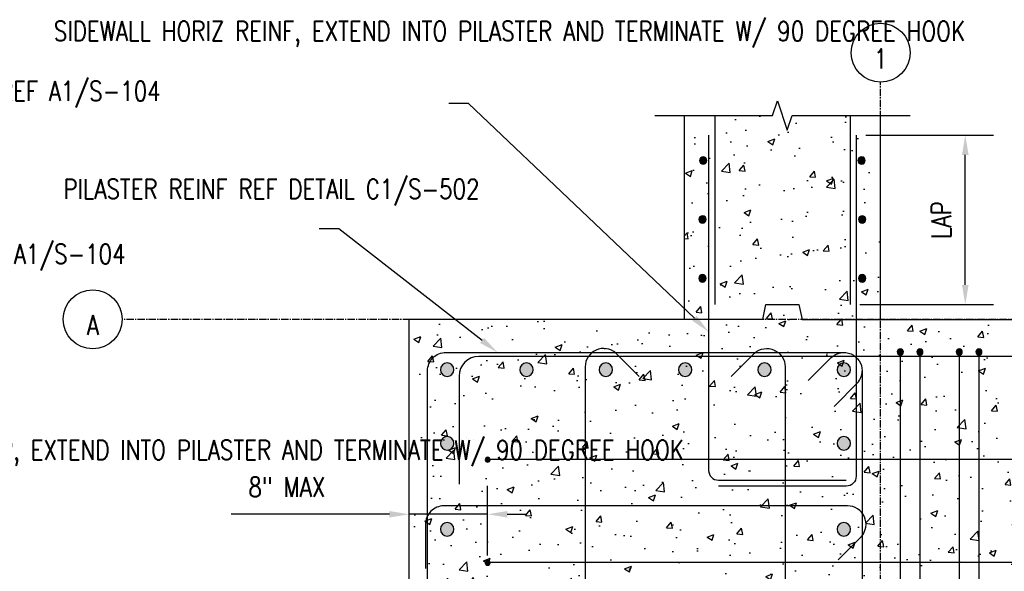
# Model space of a CAD drawing. Header units: inches. Extents: x 73 to 1688, y 720 to 938.
# Tile 32 of 34: x 965 to 1065, y 875 to 931. Entities that reach past the tile are written whole.
import ezdxf
from ezdxf import colors
from ezdxf.entities.mleader import LeaderData, LeaderLine
from ezdxf.math import Vec2, Vec3

# ---------------------------------------------------------------- set-up
doc = ezdxf.new("R2010")
doc.units = ezdxf.units.IN
doc.header["$MEASUREMENT"] = 0
doc.linetypes.add('CENTER2', pattern=[1.125, 0.75, -0.125, 0.125, -0.125])
for name, color, linetype in [('A-DETL', 3, 'Continuous'), ('A-DETL-GENF', 3, 'Continuous'), ('A-DETL-MEDM', 3, 'Continuous'), ('A-DETL-WIDE', 5, 'Continuous'), ('A-WALL', 4, 'Continuous'), ('A-WALL-PATT', 8, 'Continuous'), ('S-ANNO-DIMS', 1, 'Continuous'), ('S-ANNO-NOTE', 2, 'Continuous'), ('S-DETL-HVY', 4, 'Continuous'), ('S-GRID', 1, 'CENTER2'), ('S-GRID-IDEN', 1, 'Continuous')]:
    doc.layers.add(name, color=color, linetype=linetype)
doc.styles.add('Annotative', font='romans.shx', dxfattribs={"width": 0.8, "height": 0.125})
doc.dimstyles.new('Annotative', dxfattribs={"dimscale": 0, "dimtxt": 0.125, "dimasz": 0.125, "dimexe": 0.18, "dimexo": 0.0625, "dimgap": 0.09, "dimtad": 1, "dimdec": 3, "dimzin": 3, "dimdsep": 46, "dimlunit": 4, "dimtxsty": 'Annotative', "dimcen": 0.09, "dimclrt": 2, "dimazin": 2, "dimtfac": 1, "dimtdec": 3, "dimtmove": 0, "dimatfit": 0, "dimfxl": 1, "dimtfill": 1, "dimfrac": 2, "dimtolj": 1, "dimtzin": 0, "dimarcsym": 0})
pattern_1 = [(50, (0, 0), (7.172602, -0.627521), [0.75, -8.25]), (355, (0, 0), (-1.387513, 7.52192), [0.6, -6.6]), (100.45144, (0.598, -0.052), (5.78509, 6.8944), [0.637402, -7.01142]), (46.1842, (0, 2), (10.672413, -1.655193), [1.125, -12.375]), (96.6356, (0.889, 1.862), (9.34662, 9.741186), [0.9561, -10.51714]), (351.1842, (0, 2), (9.34662, 9.74119), [0.9, -9.9]), (21, (1, 1.5), (5.96907, -4.02619), [0.75, -8.25]), (326, (1, 1.5), (2.433153, 7.2515), [0.6, -6.6]), (71.45144, (1.4974, 1.1645), (8.402224, 3.22531), [0.637402, -7.01142]), (37.5, (0, 0), (0.1215986, 3.3289385), [0, -6.52, 0, -6.7, 0, -6.625]), (7.5, (0, 0), (2.630695, 3.944117), [0, -3.82, 0, -6.37, 0, -2.525]), (327.5, (-2.23, 0), (5.3382244, -0.2255487), [0, -2.5, 0, -7.8, 0, -10.35]), (317.5, (-3.23, 0), (5.831862, 1.00105), [0, -3.25, 0, -5.18, 0, -7.35])]

# ---------------------------------------------------------------- blocks, each defined once
blk = doc.blocks.new('Reinforcing Bar Section_USACE - __11-1185627-PILASTER CORNER THRU HEADER BEAM')
at = {"layer": 'A-DETL-GENF'}
blk.add_hatch(color=256, dxfattribs=at).paths.add_polyline_path([(245.17, 887.41), (245.48, 887.41), (245.76, 887.54), (245.95, 887.78), (246.01, 888.08), (245.95, 888.38), (245.76, 888.62), (245.48, 888.75), (245.17, 888.75), (244.9, 888.62), (244.71, 888.38), (244.64, 888.08), (244.71, 887.78), (244.9, 887.54)])
for start, end in [(0, 180), (180, 0)]:
    blk.add_arc((245.33, 888.08), 0.688, start, end, dxfattribs=at)
blk = doc.blocks.new('Reinforcing Bar Section_USACE - __6-1491246-PILASTER CORNER THRU HEADER BEAM')
at = {"layer": 'A-DETL-GENF'}
blk.add_hatch(color=256, dxfattribs=at).paths.add_polyline_path([(196.81, 842.97), (196.98, 842.97), (197.13, 843.04), (197.24, 843.17), (197.27, 843.33), (197.24, 843.49), (197.13, 843.62), (196.98, 843.7), (196.81, 843.7), (196.66, 843.62), (196.56, 843.49), (196.52, 843.33), (196.56, 843.17), (196.66, 843.04)])
for start, end in [(0, 180), (180, 0)]:
    blk.add_arc((196.9, 843.33), 0.375, start, end, dxfattribs=at)
blk = doc.blocks.new('Reinforcing Bar Section_USACE - __6-1581488-PILASTER CORNER THRU HEADER BEAM')
at = {"layer": 'A-DETL-GENF'}
blk.add_hatch(color=256, dxfattribs=at).paths.add_polyline_path([(196.81, 834.72), (196.98, 834.72), (197.13, 834.79), (197.24, 834.92), (197.27, 835.08), (197.24, 835.24), (197.13, 835.37), (196.98, 835.45), (196.81, 835.45), (196.66, 835.37), (196.56, 835.24), (196.52, 835.08), (196.56, 834.92), (196.66, 834.79)])
for start, end in [(0, 180), (180, 0)]:
    blk.add_arc((196.9, 835.08), 0.375, start, end, dxfattribs=at)
blk = doc.blocks.new('Reinforcing Bar Section_USACE - __5-579027-PILASTER CORNER THRU HEADER BEAM')
at = {"layer": 'A-DETL-GENF'}
blk.add_hatch(color=256, dxfattribs=at).paths.add_polyline_path([(253.08, 889.58), (253.21, 889.61), (253.32, 889.7), (253.38, 889.82), (253.38, 889.96), (253.32, 890.09), (253.21, 890.17), (253.08, 890.21), (252.94, 890.17), (252.83, 890.09), (252.77, 889.96), (252.77, 889.82), (252.83, 889.7), (252.94, 889.61)])
for radius, start, end in [(0.313, 90, 270), (0.312, 270, 90)]:
    blk.add_arc((253.08, 889.89), radius, start, end, dxfattribs=at)
blk = doc.blocks.new('Reinforcing Bar Section_USACE - __4-579026-PILASTER CORNER THRU HEADER BEAM')
at = {"layer": 'A-DETL-GENF'}
blk.add_hatch(color=256, dxfattribs=at).paths.add_polyline_path([(209.12, 878.67), (209.22, 878.72), (209.29, 878.8), (209.32, 878.91), (209.29, 879.02), (209.22, 879.11), (209.12, 879.16), (209.01, 879.16), (208.91, 879.11), (208.84, 879.02), (208.82, 878.91), (208.84, 878.8), (208.91, 878.72), (209.01, 878.67)])
for start, end in [(0, 180), (180, 0)]:
    blk.add_arc((209.07, 878.91), 0.25, start, end, dxfattribs=at)
blk = doc.blocks.new('Grid - Circle 3_8_-570341-PILASTER CORNER THRU HEADER BEAM')
at = {"layer": 'S-GRID-IDEN'}
blk.add_circle((249.08, 920.35), 3, dxfattribs=at)
blk = doc.blocks.new('*D54')
at = {"layer": 'Defpoints', "color": 0, "transparency": 16777216}
for p in [(1049.72, 919.29), (1060.83, 919.29), (1049.1, 902.04)]:
    blk.add_point(p, dxfattribs=at)
at = {"layer": 'S-ANNO-DIMS', "color": 0, "lineweight": -2, "transparency": 16777216}
for p, q in [((1050.72, 919.29), (1063.71, 919.29)), ((1060.83, 904.04), (1060.83, 917.29)), ((1050.1, 902.04), (1063.71, 902.04))]:
    blk.add_line(p, q, dxfattribs=at)
at = {"layer": 'S-ANNO-DIMS', "color": 0, "transparency": 16777216}
for points in [[(1060.5, 917.29), (1061.17, 917.29), (1060.83, 919.29)], [(1060.5, 904.04), (1061.17, 904.04), (1060.83, 902.04)]]:
    blk.add_solid(points, dxfattribs=at)
at = {"layer": 'S-ANNO-DIMS', "color": 2, "lineweight": -3, "transparency": 16777216, "insert": (1058.39, 910.66), "char_height": 2, "width": 4.9941, "attachment_point": 5, "rotation": 90, "style": 'Annotative', "bg_fill": 3, "box_fill_scale": 1.25, "bg_fill_color": 256, "bg_fill_true_color": 13158600, "bg_fill_transparency": 0}
blk.add_mtext('\\A1;LAP', dxfattribs=at)
blk = doc.blocks.new('*D53')
at = {"layer": 'Defpoints', "color": 0, "transparency": 16777216}
for p in [(1012.2, 880.69), (1012.2, 875.5), (1004.21, 873.52)]:
    blk.add_point(p, dxfattribs=at)
at = {"layer": 'S-ANNO-DIMS', "color": 0, "lineweight": -2, "transparency": 16777216}
for p, q in [((1004.21, 874.52), (1004.21, 883.57)), ((1012.2, 876.5), (1012.2, 883.57)), ((1002.21, 880.69), (986.09, 880.69)), ((1012.2, 880.69), (1004.21, 880.69)), ((1014.2, 880.69), (1016.2, 880.69))]:
    blk.add_line(p, q, dxfattribs=at)
at = {"layer": 'S-ANNO-DIMS', "color": 0, "transparency": 16777216}
for points in [[(1002.21, 881.02), (1002.21, 880.36), (1004.21, 880.69)], [(1014.2, 881.02), (1014.2, 880.36), (1012.2, 880.69)]]:
    blk.add_solid(points, dxfattribs=at)
at = {"layer": 'S-ANNO-DIMS', "color": 2, "lineweight": -3, "transparency": 16777216, "insert": (991.76, 883.46), "char_height": 2, "width": 12.9956, "attachment_point": 5, "line_spacing_factor": 0.983083, "style": 'Annotative', "bg_fill": 3, "box_fill_scale": 1.25, "bg_fill_color": 256, "bg_fill_true_color": 13158600, "bg_fill_transparency": 0}
blk.add_mtext('\\A1;8" MAX', dxfattribs=at)
blk = doc.blocks.new('_DotBlank')
at = {"color": 0, "linetype": 'ByBlock', "lineweight": -2}
blk.add_line((-0.5, 0), (-1, 0), dxfattribs=at)
blk.add_circle((0, 0), 0.5, dxfattribs=at)
blk = doc.blocks.new('Reinforcing Bend Type T9_USACE - _6-1400937-PILASTER CORNER PLAN')
at = {"lineweight": -3}
blk.add_lwpolyline([(224.5, 887.39), (222.12, 889.77, 0.646084), (219, 888.36), (219, 873.83), (219, 837.97, 0.414214), (220.87, 836.09), (225.38, 836.09)], format="xyb", dxfattribs=at)
blk = doc.blocks.new('Reinforcing Bend Type T9_USACE - _6-1282184-PILASTER CORNER PLAN')
at = {"lineweight": -3}
blk.add_lwpolyline([(244.73, 851.21), (247.11, 853.59, 0.646084), (245.7, 856.71), (204.59, 856.71, 0.414214), (202.72, 854.83), (202.72, 850.33)], format="xyb", dxfattribs=at)
blk = doc.blocks.new('Reinforcing Bend Type T1_USACE - _6-1581527-PILASTER CORNER PLAN')
at = {"lineweight": -3}
blk.add_line((241.7, 886.98), (244.04, 889.32), dxfattribs=at)
for points in [[(244.05, 889.33, -0.655401), (247.2, 887.96), (247.2, 838.46, -0.414214), (245.33, 836.58), (204.83, 836.58, -0.414214), (202.95, 838.46), (202.95, 887.96, -0.414214), (204.83, 889.83), (245.26, 889.83)], [(244.36, 884.34), (246.74, 886.73, 0.1764), (247.2, 887.93, 0.017511)]]:
    blk.add_lwpolyline(points, format="xyb", dxfattribs=at)

msp = doc.modelspace()

# ---------------------------------------------------------------- hatches: boundary and pattern name
at = {"layer": 'A-WALL-PATT', "lineweight": -3}
h = msp.add_hatch(dxfattribs=at)
h.set_pattern_fill('AR-CONC', color=256, style=0)
h.set_pattern_definition(pattern_1)
h.paths.add_polyline_path([(1052.2121, 921.2893), (1043.2121, 921.2893), (1042.7121, 919.7893), (1041.7121, 922.7893), (1041.2121, 921.2893), (1032.2121, 921.2893), (1032.2121, 900.5393), (1040.2121, 900.5393), (1040.5321, 902.0393), (1043.8921, 902.0393), (1044.2121, 900.5393), (1052.2121, 900.5393)])
h = msp.add_hatch(dxfattribs=at)
h.set_pattern_fill('AR-CONC', color=256, style=0)
h.set_pattern_definition(pattern_1)
h.paths.add_polyline_path([(1044.2121, 900.5393), (1043.8921, 902.0393), (1040.5321, 902.0393), (1040.2121, 900.5393), (1004.2121, 900.5393), (1004.2121, 858.5393), (1004.2121, 852.5393), (1002.2121, 852.1126), (1002.2121, 846.9659), (1004.2121, 846.5393), (1004.2121, 840.5393), (1104.2121, 840.5393), (1104.2121, 866.7678), (1105.7121, 867.2678), (1102.7121, 868.2678), (1104.2121, 868.7678), (1104.2121, 900.5393)])

# ---------------------------------------------------------------- linework, layer by layer
at = {"layer": 'A-DETL', "lineweight": -3}
for p, q in [((1035.3202, 921.2893), (1035.3202, 902.0393)), ((1049.104, 921.2893), (1049.104, 902.0393)), ((1104.2121, 896.7678), (1011.2958, 896.7678)), ((1009.2958, 894.7678), (1009.2958, 883.7678)), ((1104.2121, 886.2678), (1012.4472, 886.2678)), ((1104.2121, 875.7678), (1012.4472, 875.7678))]:
    msp.add_line(p, q, dxfattribs=at)
msp.add_arc((1011.2958, 894.7678), 2, 90, 180, dxfattribs=at)
at = {"layer": 'A-DETL-WIDE', "lineweight": -3}
for p, q in [((1054.2121, 897.2268), (1054.2121, 844.1643)), ((1056.2121, 897.2268), (1056.2121, 844.1643)), ((1060.2121, 897.2268), (1060.2121, 844.1643)), ((1062.2121, 897.2268), (1062.2121, 844.1643))]:
    msp.add_line(p, q, dxfattribs=at)
at = {"layer": 'A-WALL', "lineweight": -3}
for p, q in [((1032.2121, 921.2893), (1032.2121, 900.5393)), ((1052.2121, 900.5393), (1052.2121, 921.2893)), ((1040.2121, 900.5393), (1040.5321, 902.0393)), ((1040.5321, 902.0393), (1043.8921, 902.0393)), ((1043.8921, 902.0393), (1044.2121, 900.5393)), ((1004.2121, 858.5393), (1004.2121, 900.5393)), ((1040.2121, 900.5393), (1004.2121, 900.5393)), ((1044.2121, 900.5393), (1104.2121, 900.5393))]:
    msp.add_line(p, q, dxfattribs=at)
at = {"layer": 'S-GRID', "lineweight": -3}
for p, q in [((1052.2121, 832.151), (1052.2121, 924.6807)), ((1113.4344, 900.5393), (975.0049, 900.5393))]:
    msp.add_line(p, q, dxfattribs=at)

# ---------------------------------------------------------------- block references
at = {"layer": 'A-DETL-GENF', "lineweight": -3, "rotation": 269.9999999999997}
for name, p in [('Reinforcing Bar Section_USACE - __6-1581488-PILASTER CORNER THRU HEADER BEAM', (199.0687, 1113.6167)), ('Reinforcing Bar Section_USACE - __6-1491246-PILASTER CORNER THRU HEADER BEAM', (206.9437, 1113.6167)), ('Reinforcing Bar Section_USACE - __6-1581488-PILASTER CORNER THRU HEADER BEAM', (199.0062, 1107.6167)), ('Reinforcing Bar Section_USACE - __6-1491246-PILASTER CORNER THRU HEADER BEAM', (207.0062, 1107.6167)), ('Reinforcing Bar Section_USACE - __6-1581488-PILASTER CORNER THRU HEADER BEAM', (199.0062, 1101.6167)), ('Reinforcing Bar Section_USACE - __6-1491246-PILASTER CORNER THRU HEADER BEAM', (207.0062, 1101.6167))]:
    msp.add_blockref(name, p, dxfattribs=at)
at = {"layer": 'A-DETL-GENF', "lineweight": -3}
for name, p in [('Reinforcing Bar Section_USACE - __5-579027-PILASTER CORNER THRU HEADER BEAM', (801.1347, 7.3333)), ('Reinforcing Bar Section_USACE - __5-579027-PILASTER CORNER THRU HEADER BEAM', (803.1347, 7.3333)), ('Reinforcing Bar Section_USACE - __5-579027-PILASTER CORNER THRU HEADER BEAM', (807.1347, 7.3333)), ('Reinforcing Bar Section_USACE - __5-579027-PILASTER CORNER THRU HEADER BEAM', (809.1347, 7.3333)), ('Reinforcing Bar Section_USACE - __11-1185627-PILASTER CORNER THRU HEADER BEAM', (762.7597, 7.3333)), ('Reinforcing Bar Section_USACE - __11-1185627-PILASTER CORNER THRU HEADER BEAM', (770.8347, 7.3333)), ('Reinforcing Bar Section_USACE - __11-1185627-PILASTER CORNER THRU HEADER BEAM', (778.9097, 7.3333)), ('Reinforcing Bar Section_USACE - __11-1185627-PILASTER CORNER THRU HEADER BEAM', (786.9847, 7.3333)), ('Reinforcing Bar Section_USACE - __11-1185627-PILASTER CORNER THRU HEADER BEAM', (795.0597, 7.3333)), ('Reinforcing Bar Section_USACE - __11-1185627-PILASTER CORNER THRU HEADER BEAM', (803.1347, 7.3333)), ('Reinforcing Bar Section_USACE - __11-1185627-PILASTER CORNER THRU HEADER BEAM', (762.7597, -0.1667)), ('Reinforcing Bar Section_USACE - __11-1185627-PILASTER CORNER THRU HEADER BEAM', (803.1347, -0.1667)), ('Reinforcing Bar Section_USACE - __4-579026-PILASTER CORNER THRU HEADER BEAM', (803.1347, 7.3333)), ('Reinforcing Bar Section_USACE - __11-1185627-PILASTER CORNER THRU HEADER BEAM', (762.7597, -8.9167)), ('Reinforcing Bar Section_USACE - __11-1185627-PILASTER CORNER THRU HEADER BEAM', (803.1347, -8.9167)), ('Reinforcing Bar Section_USACE - __4-579026-PILASTER CORNER THRU HEADER BEAM', (803.1347, -3.1667))]:
    msp.add_blockref(name, p, dxfattribs=at)
at = {"layer": 'S-DETL-HVY', "lineweight": -3}
msp.add_blockref('Reinforcing Bend Type T9_USACE - _6-1400937-PILASTER CORNER PLAN', (803.1347, 7.3333), dxfattribs=at)
at = {"layer": 'S-DETL-HVY', "lineweight": -3, "xscale": -1}
msp.add_blockref('Reinforcing Bend Type T9_USACE - _6-1400937-PILASTER CORNER PLAN', (1261.4895, 7.3333), dxfattribs=at)
at = {"layer": 'S-GRID-IDEN', "lineweight": -3}
msp.add_blockref('Grid - Circle 3_8_-570341-PILASTER CORNER THRU HEADER BEAM', (803.1347, 7.3333), dxfattribs=at)
at = {"layer": 'S-GRID-IDEN', "lineweight": -3, "rotation": 89.99999999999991}
msp.add_blockref('Grid - Circle 3_8_-570341-PILASTER CORNER THRU HEADER BEAM', (1892.3522, 651.4619), dxfattribs=at)

# ---------------------------------------------------------------- texts
at = {"layer": 'S-GRID-IDEN', "lineweight": -3, "char_height": 2, "attachment_point": 5, "line_spacing_factor": 0.981704, "style": 'Annotative'}
for s, insert, width in [('\\pxqc,t3.2,6.4,9.6,12.8,16,19.2,22.4,25.6,28.8,32,35.2,38.4,41.6,44.8,48,51.2,54.4,57.6,60.8,64,67.2,70.4,73.6,76.8,80,83.2,86.4,89.6,92.8,96,99.2,102.4;{1}', (1052.1962, 927.0774), 1.632756), ('\\pxqc,t3.2,6.4,9.6,12.8,16,19.2,22.4,25.6,28.8,32,35.2,38.4,41.6,44.8,48,51.2,54.4,57.6,60.8,64,67.2,70.4,73.6,76.8,80,83.2,86.4,89.6,92.8,96,99.2,102.4;{A}', (972.006, 899.9515), 1.466457)]:
    msp.add_mtext(s, dxfattribs=dict(at, insert=insert, width=width))

# ---------------------------------------------------------------- leaders
at = {"layer": 'S-ANNO-NOTE', "lineweight": -3}
ml = msp.add_multileader_mtext('Standard', dxfattribs=at)
ml.set_content('\\pxt3.2,6.4,9.6,12.8,16,19.2,22.4,25.6,28.8,32,35.2,38.4,41.6,44.8,48,51.2,54.4,57.6,60.8,64,67.2,70.4,73.6,76.8,80,83.2,86.4,89.6,92.8,96,99.2,102.4;{\\C256;(14) - #10 VERTICALS}', color=256, style='Annotative')
ml.set_leader_properties(color=1, linetype='ByLayer', lineweight=-1)
ml.set_arrow_properties(name='DOTBLANK')
ml.build(insert=Vec2(0, 0))
ml.multileader.update_dxf_attribs({"text_right_attachment_type": 3, "dogleg_length": 0.125, "arrow_head_size": 2, "scale": 16})
ctx = ml.context
ctx.base_point, ctx.scale, ctx.char_height, ctx.arrow_head_size, ctx.landing_gap_size, ctx.plane_origin = Vec3(760.847, 925.6551), 16, 2, 2, 1.44, Vec3(729.2944, 910.559)
ctx.right_attachment = 3
notes = []
notes.append((ctx, [(0, (1, 1, 0), (758.847, 925.6551), (1, 0), 2, [(0, [(748.5056, 910.559)], 0, [])])]))
ctx.mtext.insert, ctx.mtext.width, ctx.mtext.flow_direction = Vec3(762.287, 926.6551), 16.026048, 5
ml = msp.add_multileader_mtext('Standard', dxfattribs=at)
ml.set_content('\\pxt3.2,6.4,9.6,12.8,16,19.2,22.4,25.6,28.8,32,35.2,38.4,41.6,44.8,48,51.2,54.4,57.6,60.8,64,67.2,70.4,73.6,76.8,80,83.2,86.4,89.6,92.8,96,99.2,102.4;{\\C256;(4) - #4 EACH FACE}', color=256, style='Annotative')
ml.set_leader_properties(color=1, linetype='ByLayer', lineweight=-1)
ml.set_arrow_properties(name='DOTBLANK')
ml.build(insert=Vec2(0, 0))
ml.multileader.update_dxf_attribs({"text_right_attachment_type": 3, "dogleg_length": 0.125, "arrow_head_size": 2, "scale": 16})
ctx = ml.context
ctx.base_point, ctx.scale, ctx.char_height, ctx.arrow_head_size, ctx.landing_gap_size, ctx.plane_origin = Vec3(760.847, 909.106), 16, 2, 2, 1.44, Vec3(749.1285, 891.159)
ctx.right_attachment = 3
notes.append((ctx, [(0, (1, 1, 0), (758.847, 909.106), (1, 0), 2, [(0, [(748.8785, 901.609)], 0, [])])]))
ctx.mtext.insert, ctx.mtext.width, ctx.mtext.flow_direction = Vec3(762.287, 910.106), 15.09161, 5
for ctx, leaders in notes:
    for number, flags, end, landing, length, lines in leaders:
        leader = LeaderData()
        leader.index, (leader.has_last_leader_line, leader.has_dogleg_vector, leader.attachment_direction) = number, flags
        leader.last_leader_point, leader.dogleg_vector, leader.dogleg_length = Vec3(end), Vec3(landing), length
        for number, points, colour, breaks in lines:
            line = LeaderLine()
            line.index, line.vertices, line.color, line.breaks = number, Vec3.list(points), colors.encode_raw_color(colour), breaks
            leader.lines.append(line)
        ctx.leaders.append(leader)

# ---------------------------------------------------------------- next in the draw order: dimensions: what is measured, and where the dimension line sits
at = {"layer": 'S-ANNO-DIMS', "lineweight": -3}
dim = msp.add_linear_dim(base=(1060.8323, 919.2893), p1=(1049.104, 902.0393), p2=(1049.7207, 919.2893), angle=90, text='LAP', dimstyle='Annotative', override={"dimpost": '\\X'}, dxfattribs=at)
dim.commit()
dim.dimension.update_dxf_attribs({"geometry": '*D54', "text_midpoint": (1058.3923, 910.6643)})
dim = msp.add_linear_dim(base=(1012.2021, 880.6893), p1=(1004.2121, 873.5164), p2=(1012.2021, 875.4963), text='8" MAX', dimstyle='Annotative', override={"dimpost": '\\X'}, dxfattribs=at)
dim.commit()
dim.dimension.update_dxf_attribs({"geometry": '*D53', "text_midpoint": (991.7626, 880.6893), "dimtype": 160})

# ---------------------------------------------------------------- next in the draw order: linework, layer by layer
at = {"layer": 'A-DETL', "lineweight": -3}
for points in [[(1034.7035, 919.2893), (1034.7035, 885.1643, 0.41421356), (1035.7035, 884.1643), (1048.7035, 884.1643)], [(1049.7207, 919.2893), (1049.7207, 884.5549, -0.41421356), (1048.7207, 883.5549), (1035.7207, 883.5549)]]:
    msp.add_lwpolyline(points, format="xyb", dxfattribs=at)
at = {"layer": 'A-DETL-MEDM', "lineweight": -3}
msp.add_lwpolyline([(1029.2121, 921.2893), (1041.2121, 921.2893), (1041.7121, 922.7893), (1042.7121, 919.7893), (1043.2121, 921.2893), (1055.2121, 921.2893)], dxfattribs=at)

# ---------------------------------------------------------------- next in the draw order: block references
at = {"layer": 'S-DETL-HVY', "lineweight": -3}
for name, p in [('Reinforcing Bend Type T1_USACE - _6-1581527-PILASTER CORNER PLAN', (803.1347, 7.3333)), ('Reinforcing Bend Type T9_USACE - _6-1282184-PILASTER CORNER PLAN', (803.1491, 24.8333))]:
    msp.add_blockref(name, p, dxfattribs=at)

# ---------------------------------------------------------------- next in the draw order: leaders
at = {"layer": 'S-ANNO-NOTE', "lineweight": -3}
ml = msp.add_multileader_mtext('Standard', dxfattribs=at)
ml.set_content('\\pxql,t3.2,6.4,9.6,12.8,16,19.2,22.4,25.6,28.8,32,35.2,38.4,41.6,44.8,48,51.2,54.4,57.6,60.8,64,67.2,70.4,73.6,76.8,80,83.2,86.4,89.6,92.8,96,99.2,102.4;{\\C256;SIDEWALL HORIZ REINF, EXTEND INTO PILASTER AND TERMINATE W/ 90 DEGREE HOOK}', color=256, style='Annotative')
ml.set_leader_properties(color=1, linetype='ByLayer', lineweight=-1)
ml.build(insert=Vec2(0, 0))
ml.multileader.update_dxf_attribs({"text_left_attachment_type": 3, "text_right_attachment_type": 3, "dogleg_length": 0.125, "arrow_head_size": 2, "scale": 16})
ctx = ml.context
ctx.base_point, ctx.scale, ctx.char_height, ctx.arrow_head_size, ctx.landing_gap_size, ctx.plane_origin = Vec3(966.5996, 922.5049), 16, 2, 2, 1.44, Vec3(1029.1189, 928.0007)
ctx.left_attachment, ctx.right_attachment = 3, 3
notes = []
notes.append((ctx, [(0, (1, 1, 0), (1010.2605, 922.5049), (-1, 0), 2, [(0, [(1034.7035, 899.2677)], 0, [])])]))
ctx.mtext.insert, ctx.mtext.width, ctx.mtext.flow_direction = Vec3(968.0396, 930.8858), 39.003872, 5
ml = msp.add_multileader_mtext('Standard', dxfattribs=at)
ml.set_content('\\pxt3.2,6.4,9.6,12.8,16,19.2,22.4,25.6,28.8,32,35.2,38.4,41.6,44.8,48,51.2,54.4,57.6,60.8,64,67.2,70.4,73.6,76.8,80,83.2,86.4,89.6,92.8,96,99.2,102.4;ROOF SLAB FLEXURAL REINF, TYP. REF A1/S-104', color=256, style='Annotative')
ml.set_leader_properties(color=1, linetype='ByLayer', lineweight=-1)
ml.build(insert=Vec2(0, 0))
ml.multileader.update_dxf_attribs({"text_right_attachment_type": 3, "dogleg_length": 0.125, "arrow_head_size": 2, "scale": 16})
ctx = ml.context
ctx.base_point, ctx.scale, ctx.char_height, ctx.arrow_head_size, ctx.landing_gap_size, ctx.plane_origin = Vec3(923.0233, 923.4419), 16, 2, 2, 1.44, Vec3(913.8802, 924.3182)
ctx.right_attachment = 3
notes.append((ctx, [(0, (1, 1, 0), (921.0233, 923.4419), (1, 0), 2, [(1, [(913.3654, 909.5419), (907.484, 914.0305)], 0, [])])]))
ctx.mtext.insert, ctx.mtext.width, ctx.mtext.flow_direction = Vec3(924.4633, 924.7752), 25.56181, 5
ml = msp.add_multileader_mtext('Standard', dxfattribs=at)
ml.set_content('PILASTER REINF REF DETAIL C1/S-502', color=256, style='Annotative')
ml.set_leader_properties(color=1, linetype='ByLayer', lineweight=-1)
ml.build(insert=Vec2(0, 0))
ml.multileader.update_dxf_attribs({"text_left_attachment_type": 3, "text_right_attachment_type": 3, "dogleg_length": 0.125, "arrow_head_size": 2, "scale": 16})
ctx = ml.context
ctx.base_point, ctx.scale, ctx.char_height, ctx.arrow_head_size, ctx.landing_gap_size, ctx.plane_origin = Vec3(967.5649, 909.7637), 16, 2, 2, 1.44, Vec3(1029.1189, 897.5393)
ctx.left_attachment, ctx.right_attachment = 3, 3
notes.append((ctx, [(0, (1, 1, 0), (997.0544, 909.7637), (-1, 0), 2, [(0, [(1013.2175, 897.1643)], 0, [])])]))
ctx.mtext.insert, ctx.mtext.width, ctx.mtext.flow_direction = Vec3(969.0049, 914.8114), 27.263864, 5
ml = msp.add_multileader_mtext('Standard', dxfattribs=at)
ml.set_content('PILASTER REINF REF DETAIL C1/S-502', color=256, style='Annotative')
ml.set_leader_properties(color=1, linetype='ByLayer', lineweight=-1)
ml.build(insert=Vec2(0, 0))
ml.multileader.update_dxf_attribs({"text_left_attachment_type": 3, "text_right_attachment_type": 3, "dogleg_length": 0.125, "arrow_head_size": 2, "scale": 16})
ctx = ml.context
ctx.base_point, ctx.scale, ctx.char_height, ctx.arrow_head_size, ctx.landing_gap_size, ctx.plane_origin = Vec3(802.7708, 904.4185), 16, 2, 2, 1.44, Vec3(849.0037, 890.2059)
ctx.left_attachment, ctx.right_attachment = 3, 3
notes.append((ctx, [(0, (1, 1, 0), (832.2604, 904.4185), (-1, 0), 2, [(0, [(838.6502, 889.8309)], 0, [])])]))
ctx.mtext.insert, ctx.mtext.width, ctx.mtext.flow_direction = Vec3(804.2108, 909.4661), 28.225057, 5
ml = msp.add_multileader_mtext('Standard', dxfattribs=at)
ml.set_content('\\pxt3.2,6.4,9.6,12.8,16,19.2,22.4,25.6,28.8,32,35.2,38.4,41.6,44.8,48,51.2,54.4,57.6,60.8,64,67.2,70.4,73.6,76.8,80,83.2,86.4,89.6,92.8,96,99.2,102.4;{\\C256;ROOF SLAB SHEAR REINF, TYP. REF A1/S-104}', color=256, style='Annotative')
ml.set_leader_properties(color=1, linetype='ByLayer', lineweight=-1)
ml.build(insert=Vec2(0, 0))
ml.multileader.update_dxf_attribs({"text_right_attachment_type": 3, "dogleg_length": 0.125, "arrow_head_size": 2, "scale": 16})
ctx = ml.context
ctx.base_point, ctx.scale, ctx.char_height, ctx.arrow_head_size, ctx.landing_gap_size, ctx.plane_origin = Vec3(923.0233, 906.8536), 16, 2, 2, 1.44, Vec3(913.8802, 898.1156)
ctx.right_attachment = 3
notes.append((ctx, [(0, (1, 1, 0), (921.0233, 906.8536), (1, 0), 2, [(1, [(913.8802, 898.1156), (906.3639, 906.5611)], 0, [])])]))
ctx.mtext.insert, ctx.mtext.width, ctx.mtext.flow_direction = Vec3(924.4633, 908.187), 26.090551, 5
ml = msp.add_multileader_mtext('Standard', dxfattribs=at)
ml.set_content('#5 TIE SETS @ 4" OC', color=256, style='Annotative')
ml.set_leader_properties(color=1, linetype='ByLayer', lineweight=-1)
ml.build(insert=Vec2(0, 0))
ml.multileader.update_dxf_attribs({"text_right_attachment_type": 3, "dogleg_length": 0.125, "arrow_head_size": 2, "scale": 16})
ctx = ml.context
ctx.base_point, ctx.scale, ctx.char_height, ctx.arrow_head_size, ctx.landing_gap_size, ctx.plane_origin = Vec3(760.847, 895.0419), 16, 2, 2, 1.44, Vec3(750.3995, 884.9715)
ctx.right_attachment = 3
notes.append((ctx, [(0, (1, 1, 0), (758.847, 895.0419), (1, 0), 2, [(0, [(750.0202, 884.9715)], 0, [])])]))
ctx.mtext.insert, ctx.mtext.width, ctx.mtext.flow_direction = Vec3(762.287, 896.0419), 19.185303, 5
ml = msp.add_multileader_mtext('Standard', dxfattribs=at)
ml.set_content('\\pxt3.2,6.4,9.6,12.8,16,19.2,22.4,25.6,28.8,32,35.2,38.4,41.6,44.8,48,51.2,54.4,57.6,60.8,64,67.2,70.4,73.6,76.8,80,83.2,86.4,89.6,92.8,96,99.2,102.4;{\\C256;PARAPET BEAM FLEXURAL REINF TYP, EXTEND INTO PILASTER AND TERMINATE W/ 90 DEGREE HOOK\\PREF B1/S-503}', color=256, style='Annotative')
ml.set_leader_properties(color=1, linetype='ByLayer', lineweight=-1)
ml.build(insert=Vec2(0, 0))
ml.multileader.update_dxf_attribs({"text_right_attachment_type": 3, "dogleg_length": 0.125, "arrow_head_size": 2, "scale": 16})
ctx = ml.context
ctx.base_point, ctx.scale, ctx.char_height, ctx.arrow_head_size, ctx.landing_gap_size, ctx.plane_origin = Vec3(923.0233, 886.9117), 16, 2, 2, 1.44, Vec3(913.5206, 889.0296)
ctx.right_attachment = 3
notes.append((ctx, [(0, (1, 1, 0), (921.0233, 886.9117), (1, 0), 2, [(0, [(917.0864, 889.4344)], 0, [])])]))
ctx.mtext.insert, ctx.mtext.width, ctx.mtext.flow_direction = Vec3(924.4633, 888.245), 23.026053, 5
ml = msp.add_multileader_mtext('Standard', dxfattribs=at)
ml.set_content('\\pxt3.2,6.4,9.6,12.8,16,19.2,22.4,25.6,28.8,32,35.2,38.4,41.6,44.8,48,51.2,54.4,57.6,60.8,64,67.2,70.4,73.6,76.8,80,83.2,86.4,89.6,92.8,96,99.2,102.4;{\\C256;(14) - #10 VERTICALS}', color=256, style='Annotative')
ml.set_leader_properties(color=1, linetype='ByLayer', lineweight=-1)
ml.set_arrow_properties(name='DOTBLANK')
ml.build(insert=Vec2(0, 0))
ml.multileader.update_dxf_attribs({"text_right_attachment_type": 3, "dogleg_length": 0.125, "arrow_head_size": 2, "scale": 16})
ctx = ml.context
ctx.base_point, ctx.scale, ctx.char_height, ctx.arrow_head_size, ctx.landing_gap_size, ctx.plane_origin = Vec3(760.847, 882.9715), 16, 2, 2, 1.44, Vec3(729.2944, 861.309)
ctx.right_attachment = 3
notes.append((ctx, [(0, (1, 1, 0), (758.847, 882.9715), (1, 0), 2, [(0, [(736.3181, 861.309)], 0, [])])]))
ctx.mtext.insert, ctx.mtext.width, ctx.mtext.flow_direction = Vec3(762.287, 883.9715), 15.072141, 5
for ctx, leaders in notes:
    for number, flags, end, landing, length, lines in leaders:
        leader = LeaderData()
        leader.index, (leader.has_last_leader_line, leader.has_dogleg_vector, leader.attachment_direction) = number, flags
        leader.last_leader_point, leader.dogleg_vector, leader.dogleg_length = Vec3(end), Vec3(landing), length
        for number, points, colour, breaks in lines:
            line = LeaderLine()
            line.index, line.vertices, line.color, line.breaks = number, Vec3.list(points), colors.encode_raw_color(colour), breaks
            leader.lines.append(line)
        ctx.leaders.append(leader)

doc.saveas('drawing.dxf')
